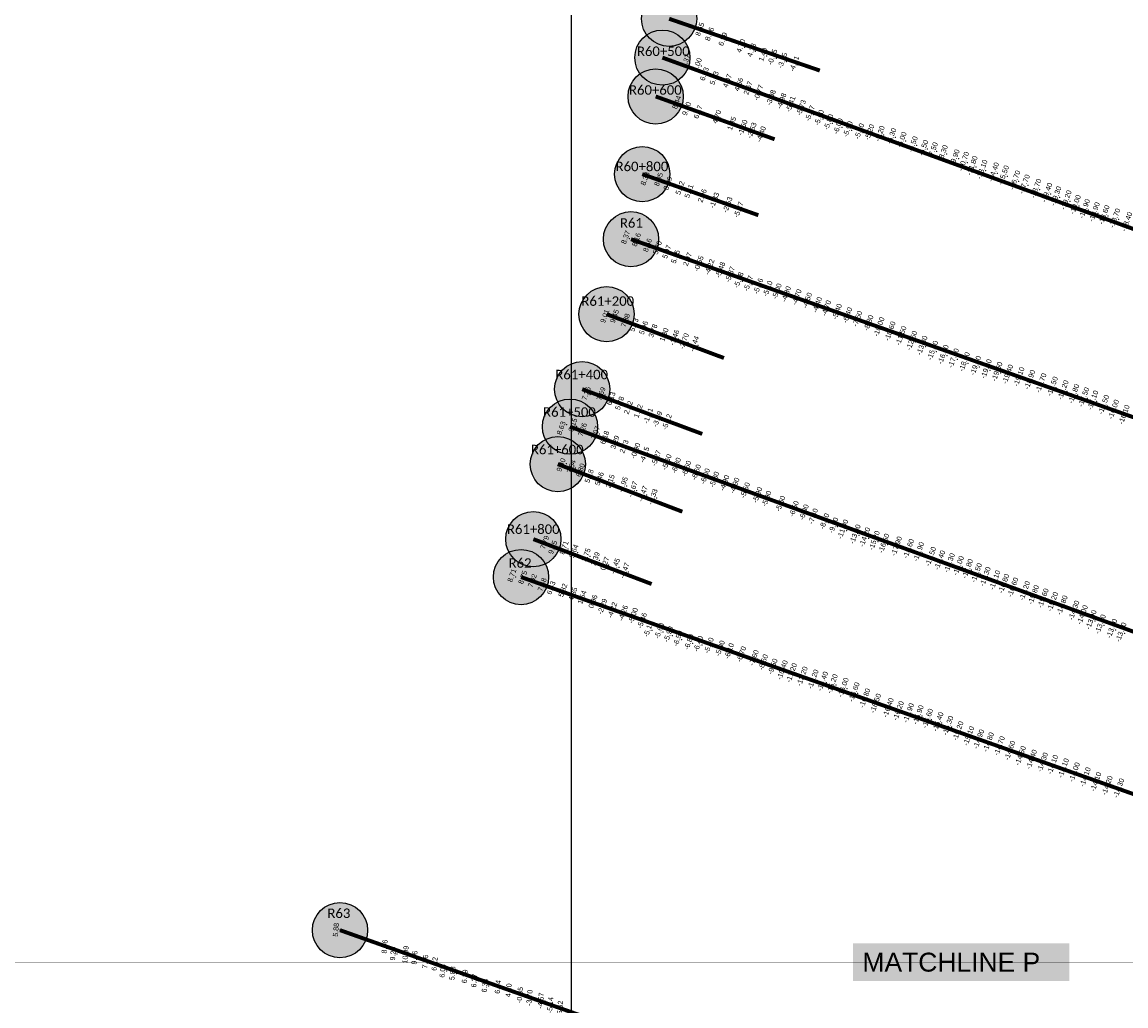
# Model space of a CAD drawing. Header units: feet. Extents: x 850675 to 1077306, y 463961 to 606658.
# Tile 32 of 77: x 942624 to 945423, y 532726 to 535221. Entities that reach past the tile are written whole.
import ezdxf
from ezdxf.enums import TextEntityAlignment as Align

# ---------------------------------------------------------------- set-up
doc = ezdxf.new("R2010")
doc.units = ezdxf.units.FT
doc.header["$MEASUREMENT"] = 0
doc.header["$XCLIPFRAME"] = 0
doc.header["$PDSIZE"] = 100
doc.linetypes.add('DASHED', pattern=[0.75, 0.5, -0.25])
for name, color, linetype in [('Circle', 253, 'Continuous'), ('ELEV8', 7, 'Continuous'), ('MATCHLINE', 7, 'DASHED'), ('Plan', 150, 'Continuous'), ('POINTS8', 7, 'Continuous'), ('Text', 255, 'Continuous')]:
    doc.layers.add(name, color=color, linetype=linetype)
doc.layers.add('MrSID', color=251, linetype='Continuous', transparency=0.2)
doc.styles.add('Legend', font='calibri.ttf')
doc.styles.add('MM-STANDARD', font='txt', dxfattribs={"height": 1})
doc.styles.get("Standard").update_dxf_attribs({"font": 'simplex.shx'})
picture_1 = doc.add_image_def('image4.sid', size_in_pixel=(6320, 6970))
picture_2 = doc.add_image_def('image6.sid', size_in_pixel=(6316, 6967))
picture_3 = doc.add_image_def('image11.jpg', size_in_pixel=(1570, 944))

# ---------------------------------------------------------------- blocks, each defined once
blk = doc.blocks.new('circle-block')
at = {"layer": 'Circle'}
h = blk.add_hatch(color=256, dxfattribs=at)
h.dxf.hatch_style = 1
edge = h.paths.add_edge_path()
edge.add_arc((945749.99, 597641.21), 70, 0, 360)
blk.add_circle((945749.99, 597641.21), 70, dxfattribs=at)

msp = doc.modelspace()

# ---------------------------------------------------------------- linework, layer by layer
at = {"layer": 'MATCHLINE', "color": 1, "const_width": 1, "flags": 128}
msp.add_lwpolyline([(963828.314, 532836.9648), (899094.3378, 532836.9648)], dxfattribs=at)
at = {"layer": 'Plan', "const_width": 10}
for points in [[(944264.73, 535229.6), (944646.89, 535098.2)], [(944247.7, 535131.06), (947112.0157, 534088.5314)], [(944230.67, 535032.52), (944532.25, 534923.94)], [(944196.62, 534835.44), (944490.98, 534731.34)], [(944168.1, 534670.39), (946996.6588, 533667.6971)], [(944106.22, 534480.2), (944403.85, 534369.07)], [(944044.34, 534290.01), (944348.82, 534176.47)], [(944013.4, 534194.92), (946834.1598, 533168.2445)], [(943982.47, 534099.82), (944298.37, 533979.28)], [(943920.59, 533909.64), (944220.42, 533795.85)], [(943889.3, 533813.45), (946717.8555, 532810.7375)], [(943430.24, 532917.87), (946345.7229, 531884.3026)]]:
    msp.add_lwpolyline(points, dxfattribs=at)
at = {"layer": 'POINTS8', "color": 250, "linetype": 'Continuous', "lineweight": 0, "transparency": 33554687}
for p in [(944352.419, 535199.531, 8.65), (944376.962, 535187.335, 8.057), (944411.102, 535174.48, 6.291), (944456.563, 535157.475, 4.704), (944483.736, 535146.679, 4.184), (944512.469, 535135.546, 1.402), (944536.267, 535129.214, -0.949), (944316.899, 535118.706, 9.365), (944346.152, 535109.573, 8.003), (944562.027, 535120.514, -3.745), (944591.718, 535112.221, -4.809), (944363.817, 535086.03, 6.428), (944388.882, 535075.808, 5.931), (944422.193, 535068.773, 4.972), (944451.122, 535059.564, 4.564), (944474.749, 535050.599, 2.673), (944293.727, 535013.963, 8.439), (944501.145, 535038.865, -0.768), (944532.683, 535026.085, -3.983), (944559.47, 535017.798, -4.984), (944318.943, 534998.084, 9.402), (944347.978, 534989.739, 6.17), (944582.626, 535009.865, -5.409), (944609.265, 535000.678, -5.727), (944631.4551, 534986.3475, -5.6698), (944395.436, 534977.655, 4.696), (944433.448, 534960.621, 1.846), (944654.72, 534975.36, -5.6), (944678.72, 534964.27, -5.8), (944460.967, 534950.189, -1.604), (944484.035, 534942.949, -2.63), (944507.579, 534933.502, -4.4), (944702.74, 534953.91, -6), (944727.7, 534946.44, -5.9), (944756.69, 534941.06, -5.6), (944782.52, 534938.64, -5.2), (944808.7881, 534934.8833, -5.2), (944838.32, 534929.03, -5.3), (944864.16, 534919.48, -5), (944892.62, 534908.22, -5.5), (944919.28, 534898.98, -6.5), (944943.51, 534893.07, -7.5), (944968.75, 534886.19, -8.3), (944998.75, 534875, -9.9), (945021.16, 534864.36, -10.7), (945042.76, 534853.79, -11.8), (945067.59, 534844.17, -13.1), (944217.968, 534828.574, 8.383), (944247.813, 534818.648, 8.045), (945097.16, 534837.36, -14.4), (945122.19, 534829.73, -15.5), (945151.01, 534817.06, -16.7), (944271.573, 534808.682, 8.887), (944302.11, 534797.059, 5.624), (944324.852, 534788.881, 5.513), (945175.15, 534806.66, -17.7), (945204.46, 534795.81, -18.7), (944358.546, 534777.367, 2.964), (944389.049, 534765.682, -1.333), (945232.08, 534785.46, -19.4), (945255.05, 534776.69, -19.3), (945281.02, 534766.67, -19.2), (944422.697, 534754.481, -2.531), (944450.676, 534741.963, -5.268), (945304.38, 534755.05, -19), (945327.61, 534744.4, -18.9), (945352.54, 534736.23, -18.9), (945377.22, 534728.92, -18.6), (945404.59, 534720.59, -18.7), (944164.288, 534671.736, 8.369), (944191.632, 534665.764, 8.155), (944219.878, 534651.759, 8.558), (944244.827, 534645.539, 5.7), (944268.556, 534635.107, 5.965), (944290.693, 534622.763, 5.247), (944321.138, 534616.09, 2.066), (944349.608, 534605.03, -0.55), (944376.915, 534596.706, -4.219), (944404.343, 534589.408, -5.478), (944428.859, 534577.852, -5.874), (944450.7577, 534563.4817, -5.7784), (944475.2875, 534554.942, -5.47), (944500.4209, 534548.0941, -5.1593), (944524.32, 534541.78, -5.1), (944547.74, 534534.93, -5), (944571.03, 534527.9, -4.8), (944598.11, 534520.43, -4.7), (944624.47, 534511.84, -4.5), (944113.774, 534481.604, 9.011), (944649.82, 534500.85, -4.4), (944672.92, 534492.23, -4.7), (944700.1, 534483.54, -5.4), (944136.03, 534471.725, 9.447), (944163.854, 534461.304, 7.882), (944726.6, 534474.51, -6.4), (944751.76, 534465.4, -7.5), (944780.25, 534454.94, -8.8), (944185.753, 534449.972, 5.731), (944209.796, 534442.572, 5.962), (944233.516, 534434.71, 3.783), (944261.772, 534424.767, 1.796), (944806.52, 534444.85, -10), (944834.69, 534433.99, -10.6), (944288.029, 534417.278, -1.455), (944312.362, 534408.711, -2.701), (944338.222, 534401.579, -4.442), (944862.25, 534422.25, -11.5), (944889.44, 534410.1, -12.6), (944915.59, 534397.71, -13.8), (944942.62, 534385.07, -15.2), (944969.3, 534374.78, -16.3), (944995.57, 534365.52, -17.6), (945023.04, 534356.01, -18.9), (945051.38, 534346.62, -19.5), (945078.57, 534338.21, -19.8), (945105.67, 534331.36, -19.6), (945132.85, 534324.78, -19.4), (945161.43, 534318.29, -19.1), (945188.71, 534310.94, -18.9), (945217.25, 534302.6, -18.7), (945246.11, 534294.03, -18.5), (945273.3, 534284.76, -18.2), (944064.427, 534275.7, 7.259), (944101.973, 534274.879, 7.688), (944127.235, 534262.932, 6.125), (945300.49, 534275.08, -17.8), (945325.57, 534266.87, -17.5), (945348.7, 534258.87, -17.1), (944149.019, 534251.194, 5.783), (944171.258, 534240.145, 2.715), (944196.326, 534231.07, 1.824), (945376.14, 534247.59, -16.5), (945401.38, 534235.53, -16), (944221.447, 534219.276, -1.114), (944244.848, 534210.946, -3.487), (944268.928, 534203.821, -5.116), (944005.181, 534200.091, 8.633), (944030.393, 534196.089, 8.151), (944054.743, 534184.06, 7.26), (944087.873, 534176.156, 7.066), (944111.214, 534163.968, 6.183), (944137.266, 534151.908, 3.29), (944160.344, 534141.114, 2.729), (944189.219, 534130.483, -0.896), (944211.929, 534120.423, -4.149), (944004.462, 534100.851, 9.397), (944026.693, 534090.051, 7.542), (944241.302, 534111.838, -5.27), (944268.374, 534101.938, -5.602), (944292.3579, 534093.1465, -6.2969), (944049.721, 534081.291, 6.799), (944071.846, 534066.18, 5.185), (944318.1978, 534085.415, -6.5), (944343.0326, 534075.9272, -6.6), (944365.759, 534065.9669, -6), (944097.561, 534059.381, 5.459), (944125.141, 534053.02, 2.145), (944157.475, 534044.367, -0.948), (944182.088, 534032.956, -3.671), (944388.9462, 534057.6914, -5.3), (944414.8395, 534048.8223, -4.9), (944440.475, 534042.3162, -4.9), (944207.849, 534021.349, -4.468), (944232.899, 534013.962, -5.332), (944467.0783, 534030.4507, -5.5), (944498.3158, 534018.6287, -5.9), (944521.5374, 534008.9874, -5.9), (944556.51, 533996.35, -5.6), (944590.93, 533983.34, -6.5), (944616.29, 533974.55, -6.9), (944639.76, 533964.25, -7.4), (944668.09, 533951.87, -8.3), (944691.35, 533941.3, -9.6), (944714.74, 533931.52, -11), (943959.01, 533897.99, 7.792), (944746.01, 533919.06, -13), (944770.39, 533911.57, -14.2), (944794.58, 533902.9, -15.2), (944818.93, 533895.66, -16.5), (943979.511, 533885.498, 9.048), (944008.121, 533884.629, 8.706), (944033.105, 533875.775, 5.644), (944064.112, 533866.356, 3.746), (944851.01, 533888.59, -17.9), (944881.46, 533882.16, -18.6), (944907.03, 533874.38, -18.9), (944087.493, 533856.324, 2.394), (944111.596, 533844.329, 0.265), (944137.516, 533837.866, -3.454), (944937.5, 533862.3, -18.5), (944960.45, 533853.18, -18.4), (944984.92, 533846.13, -18.3), (945007.91, 533839.05, -18), (943875.781, 533814.057, 8.707), (943903.395, 533809.287, 8.752), (944161.648, 533826.55, -4.465), (945030.96, 533831.43, -17.8), (945053.73, 533820.93, -17.5), (945075.88, 533811.37, -17.3), (943927.915, 533801.023, 7.924), (943952.567, 533790.993, 7.48), (943975.195, 533782.786, 6.427), (945100.36, 533802.57, -17.1), (945122.79, 533793.65, -16.8), (945146.01, 533784.37, -16.6), (944005.019, 533776.625, 5.82), (944030.5, 533767.179, 4.346), (944053.569, 533758.786, 1.54), (945175.75, 533775.27, -16.2), (945198.25, 533765.17, -15.8), (945222.74, 533756.76, -15.6), (944081.449, 533748.044, 0.956), (944105.185, 533735.311, -2.293), (944130.286, 533726.361, -4.224), (945246.82, 533747.74, -15.2), (945270.86, 533739.01, -14.8), (945300.79, 533725.85, -14.3), (944157.693, 533718.839, -4.257), (944183.205, 533712.193, -4.999), (944205.872, 533699.625, -5.462), (945322.13, 533714.42, -14), (945344.43, 533701.94, -13.9), (944221.7313, 533678.2602, -5.1885), (944249.52, 533673.86, -5.6), (945367.79, 533690.74, -13.7), (945396.8, 533679.56, -13.1), (945420.16, 533670.4, -13.1), (944272.57, 533665.24, -5.9), (944296.69, 533654.37, -6.5), (944324.64, 533645.64, -6.8), (944348.32, 533640.98, -6.4), (944375.33, 533636.73, -5.9), (944403.41, 533629.37, -5.9), (944426.67, 533622.58, -6.1), (944457.51, 533614.58, -6.7), (944489.39, 533605.27, -7.6), (944513.03, 533594.28, -8.5), (944537.16, 533583.37, -9.5), (944561.38, 533574.32, -10.4), (944584.79, 533567.32, -11.2), (944611.81, 533558.55, -12.2), (944639.35, 533551.13, -13.2), (944663.57, 533545.82, -14.4), (944688.12, 533539.38, -15.2), (944715.87, 533530.21, -16), (944743.29, 533518.64, -16.6), (944770.6, 533503.22, -16.8), (944797.88, 533490.01, -16.5), (944829.95, 533478.84, -16.4), (944855.65, 533471.13, -16.2), (944881.32, 533465.63, -15.9), (944905.95, 533460.88, -15.9), (944929.8, 533451.72, -15.6), (944956.21, 533443.22, -15.4), (944981.3, 533433.39, -15.3), (945006.89, 533419.91, -15.2), (945034.08, 533407.2, -15.1), (945059.31, 533399.25, -14.9), (945084.07, 533391.75, -14.8), (945111.72, 533382, -14.7), (945138.41, 533370.37, -14.6), (945165.16, 533357, -14.5), (945193.29, 533347.85, -14.4), (945221.3, 533340.53, -14.3), (945246.8, 533334.6, -14.1), (945274.18, 533325.72, -14.1), (945301.97, 533315.56, -14), (945329.44, 533303.03, -14.1), (945356.33, 533290.86, -14.1), (945385.08, 533281.61, -14.2), (945414.46, 533274.96, -14.3), (943430.24, 532917.87, 5.88), (943553.681, 532875.317, 8.064), (943575.027, 532857.449, 9.246), (943606.507, 532855.006, 10.994), (943629.454, 532847.274, 9.156), (943656.626, 532837.093, 7.763), (943680.444, 532831.472, 6.117), (943700.647, 532814.116, 6.035), (943725.705, 532807.754, 5.875), (943756.941, 532799.755, 6.192), (943780.942, 532789.039, 6.366), (943807.615, 532776.535, 6.327), (943840.726, 532773.136, 6.438), (943868.01, 532764.444, 4.095), (943896.621, 532752.596, -0.847), (943920.884, 532745.448, -3.702), (943949.698, 532738.156, -4.567), (943973.64, 532726.876, -5.143)]:
    msp.add_point(p, dxfattribs=at)

# ---------------------------------------------------------------- block references
at = {"layer": 'Circle'}
for p in [(-1485.26, -62411.61), (-1502.29, -62510.15), (-1519.32, -62608.69), (-1553.37, -62805.77), (-1581.89, -62970.82), (-1643.77, -63161.01), (-1705.65, -63351.2), (-1736.59, -63446.29), (-1767.52, -63541.39), (-1829.4, -63731.57), (-1860.69, -63827.76), (-2319.75, -64723.34)]:
    msp.add_blockref('circle-block', p, dxfattribs=at)

# ---------------------------------------------------------------- texts
at = {"layer": 'ELEV8', "color": 18, "true_color": 0x000000, "transparency": 33554687, "style": 'MM-STANDARD'}
for s, rotation, p in [('8.65', 70, (944352.419, 535199.531, 8.65)), ('8.06', 70, (944376.962, 535187.335, 8.057)), ('6.29', 70, (944411.102, 535174.48, 6.291)), ('4.70', 70, (944456.563, 535157.475, 4.704)), ('4.18', 70, (944483.736, 535146.679, 4.184)), ('1.40', 70, (944512.469, 535135.546, 1.402)), ('-0.95', 70, (944536.267, 535129.214, -0.949)), ('9.37', 70, (944316.899, 535118.706, 9.365)), ('8.00', 70, (944346.152, 535109.573, 8.003)), ('-3.75', 70, (944562.027, 535120.514, -3.745)), ('-4.81', 70, (944591.718, 535112.221, -4.809)), ('6.43', 70, (944363.817, 535086.03, 6.428)), ('5.93', 70, (944388.882, 535075.808, 5.931)), ('4.97', 70, (944422.193, 535068.773, 4.972)), ('4.56', 70, (944451.122, 535059.564, 4.564)), ('2.67', 70, (944474.749, 535050.599, 2.673)), ('-0.77', 70, (944501.145, 535038.865, -0.768)), ('-3.98', 70, (944532.683, 535026.085, -3.983)), ('-4.98', 70, (944559.47, 535017.798, -4.984)), ('8.44', 70, (944293.727, 535013.963, 8.439)), ('9.40', 70, (944318.943, 534998.084, 9.402)), ('-5.41', 70, (944582.626, 535009.865, -5.409)), ('-5.73', 70, (944609.265, 535000.678, -5.727)), ('6.17', 70, (944347.978, 534989.739, 6.17)), ('4.70', 70, (944395.436, 534977.655, 4.696)), ('-5.67', 70, (944631.4551, 534986.3475, -5.6698)), ('-5.60', 70, (944654.72, 534975.36, -5.6)), ('-5.80', 70, (944678.72, 534964.27, -5.8)), ('1.85', 70, (944433.448, 534960.621, 1.846)), ('-1.60', 70, (944460.967, 534950.189, -1.604)), ('-2.63', 70, (944484.035, 534942.949, -2.63)), ('-4.40', 70, (944507.579, 534933.502, -4.4)), ('-6.00', 70, (944702.74, 534953.91, -6)), ('-5.90', 70, (944727.7, 534946.44, -5.9)), ('-5.60', 70, (944756.69, 534941.06, -5.6)), ('-5.20', 70, (944782.52, 534938.64, -5.2)), ('-5.20', 70, (944808.7881, 534934.8833, -5.2)), ('-5.30', 70, (944838.32, 534929.03, -5.3)), ('-5.00', 70, (944864.16, 534919.48, -5)), ('-5.50', 70, (944892.62, 534908.22, -5.5)), ('-6.50', 70, (944919.28, 534898.98, -6.5)), ('-7.50', 70, (944943.51, 534893.07, -7.5)), ('-8.30', 70, (944968.75, 534886.19, -8.3)), ('-9.90', 70, (944998.75, 534875, -9.9)), ('-10.70', 70, (945021.16, 534864.36, -10.7)), ('-11.80', 70, (945042.76, 534853.79, -11.8)), ('-13.10', 70, (945067.59, 534844.17, -13.1)), ('-14.40', 70, (945097.16, 534837.36, -14.4)), ('-15.50', 70, (945122.19, 534829.73, -15.5)), ('-16.70', 70, (945151.01, 534817.06, -16.7)), ('8.38', 70, (944213.5916, 534820.6215, 8.383)), ('8.05', 70, (944247.813, 534818.648, 8.045)), ('8.89', 70, (944271.573, 534808.682, 8.887)), ('5.62', 70, (944302.11, 534797.059, 5.624)), ('-17.70', 70, (945175.15, 534806.66, -17.7)), ('-18.70', 70, (945204.46, 534795.81, -18.7)), ('5.51', 70, (944324.852, 534788.881, 5.513)), ('2.96', 70, (944358.546, 534777.367, 2.964)), ('-1.33', 70, (944389.049, 534765.682, -1.333)), ('-19.40', 70, (945232.08, 534785.46, -19.4)), ('-19.30', 70, (945255.05, 534776.69, -19.3)), ('-19.20', 70, (945281.02, 534766.67, -19.2)), ('-2.53', 70, (944422.697, 534754.481, -2.531)), ('-5.27', 70, (944450.676, 534741.963, -5.268)), ('-19.00', 70, (945304.38, 534755.05, -19)), ('-18.90', 70, (945327.61, 534744.4, -18.9)), ('-18.90', 70, (945352.54, 534736.23, -18.9)), ('-18.60', 70, (945377.22, 534728.92, -18.6)), ('-18.70', 70, (945404.59, 534720.59, -18.7)), ('-18.40', 70, (945434.89, 534711.41, -18.4)), ('8.37', 70, (944164.288, 534671.736, 8.369)), ('8.16', 70, (944191.632, 534665.764, 8.155)), ('8.56', 70, (944219.878, 534651.759, 8.558)), ('5.70', 70, (944244.827, 534645.539, 5.7)), ('5.97', 70, (944268.556, 534635.107, 5.965)), ('5.25', 70, (944290.693, 534622.763, 5.247)), ('2.07', 70, (944321.138, 534616.09, 2.066)), ('-0.55', 70, (944349.608, 534605.03, -0.55)), ('-4.22', 70, (944376.915, 534596.706, -4.219)), ('-5.48', 70, (944404.343, 534589.408, -5.478)), ('-5.87', 70, (944428.859, 534577.852, -5.874)), ('-5.78', 70, (944450.7577, 534563.4817, -5.7784)), ('-5.47', 70, (944475.2875, 534554.942, -5.47)), ('-5.16', 70, (944500.4209, 534548.0941, -5.1593)), ('-5.10', 70, (944524.32, 534541.78, -5.1)), ('-5.00', 70, (944547.74, 534534.93, -5)), ('-4.80', 70, (944571.03, 534527.9, -4.8)), ('-4.70', 70, (944598.11, 534520.43, -4.7)), ('-4.50', 70, (944624.47, 534511.84, -4.5)), ('-4.40', 70, (944649.82, 534500.85, -4.4)), ('-4.70', 70, (944672.92, 534492.23, -4.7)), ('9.01', 70, (944111.3867, 534471.6634, 9.011)), ('9.45', 70, (944136.03, 534471.725, 9.447)), ('7.88', 70, (944163.854, 534461.304, 7.882)), ('-5.40', 70, (944700.1, 534483.54, -5.4)), ('-6.40', 70, (944726.6, 534474.51, -6.4)), ('-7.50', 70, (944751.76, 534465.4, -7.5)), ('5.73', 70, (944185.753, 534449.972, 5.731)), ('5.96', 70, (944209.796, 534442.572, 5.962)), ('3.78', 70, (944233.516, 534434.71, 3.783)), ('-8.80', 70, (944780.25, 534454.94, -8.8)), ('-10.00', 70, (944806.52, 534444.85, -10)), ('-10.60', 70, (944834.69, 534433.99, -10.6)), ('1.80', 70, (944261.772, 534424.767, 1.796)), ('-1.46', 70, (944288.029, 534417.278, -1.455)), ('-2.70', 70, (944312.362, 534408.711, -2.701)), ('-4.44', 70, (944338.222, 534401.579, -4.442)), ('-11.50', 70, (944862.25, 534422.25, -11.5)), ('-12.60', 70, (944889.44, 534410.1, -12.6)), ('-13.80', 70, (944915.59, 534397.71, -13.8)), ('-15.20', 70, (944942.62, 534385.07, -15.2)), ('-16.30', 70, (944969.3, 534374.78, -16.3)), ('-17.60', 70, (944995.57, 534365.52, -17.6)), ('-18.90', 70, (945023.04, 534356.01, -18.9)), ('-19.50', 70, (945051.38, 534346.62, -19.5)), ('-19.80', 70, (945078.57, 534338.21, -19.8)), ('-19.60', 70, (945105.67, 534331.36, -19.6)), ('-19.40', 70, (945132.85, 534324.78, -19.4)), ('-19.10', 70, (945161.43, 534318.29, -19.1)), ('-18.90', 70, (945188.71, 534310.94, -18.9)), ('-18.70', 70, (945217.25, 534302.6, -18.7)), ('-18.50', 70, (945246.11, 534294.03, -18.5)), ('-18.20', 70, (945273.3, 534284.76, -18.2)), ('7.26', 70, (944064.427, 534275.7, 7.259)), ('7.69', 70, (944101.973, 534274.879, 7.688)), ('-17.80', 70, (945300.49, 534275.08, -17.8)), ('-17.50', 70, (945325.57, 534266.87, -17.5)), ('-17.10', 70, (945348.7, 534258.87, -17.1)), ('6.13', 70, (944127.235, 534262.932, 6.125)), ('5.78', 70, (944149.019, 534251.194, 5.783)), ('2.72', 70, (944171.258, 534240.145, 2.715)), ('-16.50', 70, (945376.14, 534247.59, -16.5)), ('-16.00', 70, (945401.38, 534235.53, -16)), ('1.82', 70, (944196.326, 534231.07, 1.824)), ('-1.11', 70, (944221.447, 534219.276, -1.114)), ('-3.49', 70, (944244.848, 534210.946, -3.487)), ('-16.10', 70, (945427.94, 534222.3, -16.1)), ('8.63', 70, (944000.8346, 534187.8491, 8.633)), ('8.15', 70, (944030.393, 534196.089, 8.151)), ('7.26', 70, (944054.743, 534184.06, 7.26)), ('-5.12', 70, (944268.928, 534203.821, -5.116)), ('7.07', 70, (944087.873, 534176.156, 7.066)), ('6.18', 70, (944111.214, 534163.968, 6.183)), ('3.29', 70, (944137.266, 534151.908, 3.29)), ('2.73', 70, (944160.344, 534141.114, 2.729)), ('-0.90', 70, (944189.219, 534130.483, -0.896)), ('-4.15', 70, (944211.929, 534120.423, -4.149)), ('-5.27', 70, (944241.302, 534111.838, -5.27)), ('-5.60', 70, (944268.374, 534101.938, -5.602)), ('-6.30', 70, (944292.3579, 534093.1465, -6.2969)), ('9.40', 70, (944000.51, 534094.5326, 9.397)), ('7.54', 70, (944026.693, 534090.051, 7.542)), ('6.80', 70, (944049.721, 534081.291, 6.799)), ('-6.50', 70, (944318.1978, 534085.415, -6.5)), ('-6.60', 70, (944343.0326, 534075.9272, -6.6)), ('-6.00', 70, (944365.759, 534065.9669, -6)), ('5.18', 70, (944071.846, 534066.18, 5.185)), ('5.46', 70, (944097.561, 534059.381, 5.459)), ('2.15', 70, (944125.141, 534053.02, 2.145)), ('-0.95', 70, (944157.475, 534044.367, -0.948)), ('-5.30', 70, (944388.9462, 534057.6914, -5.3)), ('-4.90', 70, (944414.8395, 534048.8223, -4.9)), ('-4.90', 70, (944440.475, 534042.3162, -4.9)), ('-3.67', 70, (944182.088, 534032.956, -3.671)), ('-4.47', 70, (944207.849, 534021.349, -4.468)), ('-5.33', 70, (944232.899, 534013.962, -5.332)), ('-5.50', 70, (944467.0783, 534030.4507, -5.5)), ('-5.90', 70, (944498.3158, 534018.6287, -5.9)), ('-5.90', 70, (944521.5374, 534008.9874, -5.9)), ('-5.60', 70, (944556.51, 533996.35, -5.6)), ('-6.50', 70, (944590.93, 533983.34, -6.5)), ('-6.90', 70, (944616.29, 533974.55, -6.9)), ('-7.40', 70, (944639.76, 533964.25, -7.4)), ('-8.30', 70, (944668.09, 533951.87, -8.3)), ('-9.60', 70, (944691.35, 533941.3, -9.6)), ('-11.00', 70, (944714.74, 533931.52, -11)), ('-13.00', 70, (944746.01, 533919.06, -13)), ('-14.20', 70, (944770.39, 533911.57, -14.2)), ('-15.20', 70, (944794.58, 533902.9, -15.2)), ('-16.50', 70, (944818.93, 533895.66, -16.5)), ('7.79', 70, (943959.01, 533897.99, 7.792)), ('9.05', 70, (943979.511, 533885.498, 9.048)), ('8.71', 70, (944008.121, 533884.629, 8.706)), ('5.64', 70, (944033.105, 533875.775, 5.644)), ('-17.90', 70, (944851.01, 533888.59, -17.9)), ('-18.60', 70, (944881.46, 533882.16, -18.6)), ('-18.90', 70, (944907.03, 533874.38, -18.9)), ('3.75', 70, (944064.112, 533866.356, 3.746)), ('2.39', 70, (944087.493, 533856.324, 2.394)), ('0.27', 70, (944111.596, 533844.329, 0.265)), ('-18.50', 70, (944937.5, 533862.3, -18.5)), ('-18.40', 70, (944960.45, 533853.18, -18.4)), ('-18.30', 70, (944984.92, 533846.13, -18.3)), ('-18.00', 70, (945007.91, 533839.05, -18)), ('-3.45', 70, (944137.516, 533837.866, -3.454)), ('-4.47', 70, (944161.648, 533826.55, -4.465)), ('-17.80', 70, (945030.96, 533831.43, -17.8)), ('-17.50', 70, (945053.73, 533820.93, -17.5)), ('-17.30', 70, (945075.88, 533811.37, -17.3)), ('8.71', 70, (943875.781, 533814.057, 8.707)), ('8.75', 70, (943903.395, 533809.287, 8.752)), ('7.92', 70, (943927.915, 533801.023, 7.924)), ('7.48', 70, (943952.567, 533790.993, 7.48)), ('-17.10', 70, (945100.36, 533802.57, -17.1)), ('-16.80', 70, (945122.79, 533793.65, -16.8)), ('-16.60', 70, (945146.01, 533784.37, -16.6)), ('6.43', 70, (943975.195, 533782.786, 6.427)), ('5.82', 70, (944005.019, 533776.625, 5.82)), ('4.35', 70, (944030.5, 533767.179, 4.346)), ('-16.20', 70, (945175.75, 533775.27, -16.2)), ('-15.80', 70, (945198.25, 533765.17, -15.8)), ('-15.60', 70, (945222.74, 533756.76, -15.6)), ('1.54', 70, (944053.569, 533758.786, 1.54)), ('0.96', 70, (944081.449, 533748.044, 0.956)), ('-2.29', 70, (944105.185, 533735.311, -2.293)), ('-15.20', 70, (945246.82, 533747.74, -15.2)), ('-14.80', 70, (945270.86, 533739.01, -14.8)), ('-14.30', 70, (945300.79, 533725.85, -14.3)), ('-4.22', 70, (944130.286, 533726.361, -4.224)), ('-4.26', 70, (944157.693, 533718.839, -4.257)), ('-5.00', 70, (944183.205, 533712.193, -4.999)), ('-14.00', 70, (945322.13, 533714.42, -14)), ('-13.90', 70, (945344.43, 533701.94, -13.9)), ('-5.46', 70, (944205.872, 533699.625, -5.462)), ('-5.19', 70, (944221.7313, 533678.2602, -5.1885)), ('-5.60', 70, (944249.52, 533673.86, -5.6)), ('-13.70', 70, (945367.79, 533690.74, -13.7)), ('-13.10', 70, (945396.8, 533679.56, -13.1)), ('-13.10', 70, (945420.16, 533670.4, -13.1)), ('-5.90', 70, (944272.57, 533665.24, -5.9)), ('-6.50', 70, (944296.69, 533654.37, -6.5)), ('-6.80', 70, (944324.64, 533645.64, -6.8)), ('-6.40', 70, (944348.32, 533640.98, -6.4)), ('-5.90', 70, (944375.33, 533636.73, -5.9)), ('-5.90', 70, (944403.41, 533629.37, -5.9)), ('-6.10', 70, (944426.67, 533622.58, -6.1)), ('-6.70', 70, (944457.51, 533614.58, -6.7)), ('-7.60', 70, (944489.39, 533605.27, -7.6)), ('-8.50', 70, (944513.03, 533594.28, -8.5)), ('-9.50', 70, (944537.16, 533583.37, -9.5)), ('-10.40', 70, (944561.38, 533574.32, -10.4)), ('-11.20', 70, (944584.79, 533567.32, -11.2)), ('-12.20', 70, (944611.81, 533558.55, -12.2)), ('-13.20', 70, (944639.35, 533551.13, -13.2)), ('-14.40', 70, (944663.57, 533545.82, -14.4)), ('-15.20', 70, (944688.12, 533539.38, -15.2)), ('-16.00', 70, (944715.87, 533530.21, -16)), ('-16.60', 70, (944743.29, 533518.64, -16.6)), ('-16.80', 70, (944770.6, 533503.22, -16.8)), ('-16.50', 70, (944797.88, 533490.01, -16.5)), ('-16.40', 70, (944829.95, 533478.84, -16.4)), ('-16.20', 70, (944855.65, 533471.13, -16.2)), ('-15.90', 70, (944881.32, 533465.63, -15.9)), ('-15.90', 70, (944905.95, 533460.88, -15.9)), ('-15.60', 70, (944929.8, 533451.72, -15.6)), ('-15.40', 70, (944956.21, 533443.22, -15.4)), ('-15.30', 70, (944981.3, 533433.39, -15.3)), ('-15.20', 70, (945006.89, 533419.91, -15.2)), ('-15.10', 70, (945034.08, 533407.2, -15.1)), ('-14.90', 70, (945059.31, 533399.25, -14.9)), ('-14.80', 70, (945084.07, 533391.75, -14.8)), ('-14.70', 70, (945111.72, 533382, -14.7)), ('-14.60', 70, (945138.41, 533370.37, -14.6)), ('-14.50', 70, (945165.16, 533357, -14.5)), ('-14.40', 70, (945193.29, 533347.85, -14.4)), ('-14.30', 70, (945221.3, 533340.53, -14.3)), ('-14.10', 70, (945246.8, 533334.6, -14.1)), ('-14.10', 70, (945274.18, 533325.72, -14.1)), ('-14.00', 70, (945301.97, 533315.56, -14)), ('-14.10', 70, (945329.44, 533303.03, -14.1)), ('-14.10', 70, (945356.33, 533290.86, -14.1)), ('-14.20', 70, (945385.08, 533281.61, -14.2)), ('-14.30', 70, (945414.46, 533274.96, -14.3)), ('5.88', 85, (943430.24, 532917.87, 5.88)), ('8.06', 85, (943553.681, 532875.317, 8.064)), ('9.25', 85, (943575.027, 532857.449, 9.246)), ('10.99', 85, (943606.507, 532855.006, 10.994)), ('9.16', 85, (943629.454, 532847.274, 9.156)), ('7.76', 85, (943656.626, 532837.093, 7.763)), ('6.12', 85, (943680.444, 532831.472, 6.117)), ('6.04', 85, (943700.647, 532814.116, 6.035)), ('5.88', 85, (943725.705, 532807.754, 5.875)), ('6.19', 85, (943756.941, 532799.755, 6.192)), ('6.37', 85, (943780.942, 532789.039, 6.366)), ('6.33', 85, (943807.615, 532776.535, 6.327)), ('6.44', 85, (943840.726, 532773.136, 6.438)), ('4.10', 85, (943868.01, 532764.444, 4.095)), ('-0.85', 85, (943896.621, 532752.596, -0.847)), ('-3.70', 85, (943920.884, 532745.448, -3.702)), ('-4.57', 85, (943949.698, 532738.156, -4.567)), ('-5.14', 85, (943973.64, 532726.876, -5.143)), ('-5.62', 85, (943998.113, 532717.989, -5.624))]:
    msp.add_text(s, height=13, rotation=rotation, dxfattribs=at).set_placement(p, align=Align.BOTTOM_CENTER)
at = {"layer": 'MATCHLINE', "color": 1, "insert": (944755.0032, 532860.7129), "char_height": 48, "attachment_point": 1, "bg_fill": 1, "box_fill_scale": 1.5, "bg_fill_color": 255, "bg_fill_transparency": 0}
msp.add_mtext_dynamic_manual_height_columns('{\\fArial|b0|i0|c0|p34;MATCHLINE P}', width=500.499458, gutter_width=1521.1859, heights=[0], dxfattribs=at)
at = {"layer": 'Text', "color": 255, "style": 'Legend'}
for s, p in [('R60+500', (944250.0086, 535147.2274)), ('R60+600', (944229.8686, 535048.9346)), ('R60+800', (944195.8949, 534855.0655)), ('R61', (944169.0606, 534711.7426)), ('R61+200', (944109.2543, 534513.5518)), ('R61+400', (944043.0798, 534327.1556)), ('R61+500', (944012.1398, 534232.0656)), ('R61+600', (943981.2098, 534136.9656)), ('R61+800', (943920.3437, 533934.9789)), ('R62', (943886.9594, 533849.1209)), ('R63', (943427.4281, 532960.7202))]:
    msp.add_text(s, height=24, dxfattribs=at).set_placement(p, align=Align.MIDDLE_CENTER)

# ---------------------------------------------------------------- pictures from other files: only their frames are drawn
at = {"layer": 'MrSID'}
image = msp.add_image(picture_3, insert=(851552.7296, 463961.3689), size_in_units=(225757.9943, 135742.3864), rotation=0.370518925, dxfattribs=at)
image.dxf.flags = 7
image = msp.add_image(picture_1, insert=(944016.6721, 515780.4844), size_in_units=(20734.9081, 22867.4541), dxfattribs=at)
image.set_boundary_path([(1823.218344, -0.5), (-0.5, -0.5), (-0.5, 6685.048516), (299.218344, 6685.048516), (299.218344, 5448.837583), (908.818344, 5448.837583), (908.818344, 4212.62665), (1213.618344, 4212.62665), (1213.618344, 1740.204784), (1518.418344, 1740.204784), (1518.418344, 564.95385), (1823.218344, 564.95385), (1823.218344, -0.5)])
image = msp.add_image(picture_2, insert=(923454.6096, 515648.7019), size_in_units=(20721.7848, 22857.6115), dxfattribs=at)
image.set_boundary_path([(6266.81665, 6641.88121), (5956.934994, 6641.88121), (5956.934994, 6966.5), (-0.5, 6966.5), (-0.5, -0.5), (6266.81665, 3.07678), (6266.81665, 6641.88121)])

doc.saveas('drawing.dxf')
